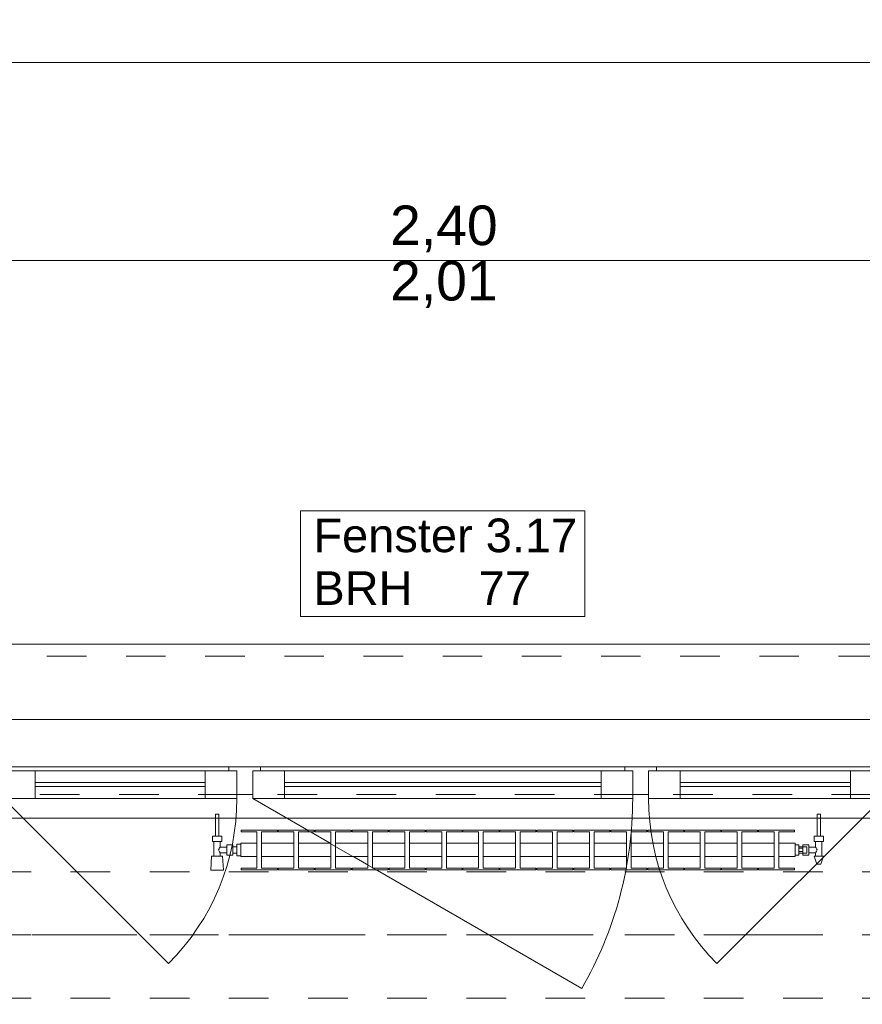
# Model space of a CAD drawing. Header units: metres. Extents: x -4 to 99, y -11 to 17.
# Tile 103 of 256: x 1.25 to 3.38, y 12.97 to 15.46. Entities that reach past the tile are written whole.
import ezdxf

# ---------------------------------------------------------------- set-up
doc = ezdxf.new("R2010")
doc.units = ezdxf.units.M
doc.header["$MEASUREMENT"] = 0
for name, pattern in [('Achse', [0.2, 0.1, -0.05, 0, -0.05]), ('Strichlinie doppelt', [0.546806, 0.264583, -0.105833, 0.070556, -0.105833]), ('Strichlinie eng', [0.115, 0.075, -0.04]), ('Untersicht', [0.1, 0.075, -0.025]), ('Wipeout_Contour', [1, 0, -1])]:
    doc.linetypes.add(name, pattern=pattern)
for name, color, linetype in [('152 - Bemaßung_ Beschriftung.Ausbau', 7, 'Continuous'), ('451 - Universal.Achsen Raster', 7, 'Continuous'), ('603 - Struktur.Bodenplatte_ Decke Roh', 7, 'Continuous'), ('604 - Struktur.Wand Aussen', 7, 'Continuous'), ('608 - Struktur.Träger', 7, 'Continuous'), ('650 - Abdeckung.Fußboden Aufbau', 7, 'Continuous'), ('801 - HKLSE.Heizung_ Klima_ Lüftung', 7, 'Continuous'), ('Neubau_653 - Abdeckung.TB Verkofferung', 7, 'Continuous')]:
    doc.layers.add(name, color=color, linetype=linetype)
doc.styles.add('ERSTELLTER_STIL_2', font='txt')
doc.dimstyles.new('ERSTELLTER_STIL__2', dxfattribs={"dimtxt": 0.1, "dimasz": 0.0532, "dimexe": 0.18, "dimexo": 0.0625, "dimgap": 0, "dimtad": 1, "dimtih": 1, "dimtoh": 1, "dimzin": 0, "dimdsep": 46, "dimtxsty": 'ERSTELLTER_STIL_2', "dimblk": 'ARROWHEAD_2', "dimblk1": 'ARROWHEAD_2', "dimblk2": 'ARROWHEAD_2', "dimcen": 0.09, "dimse1": 1, "dimse2": 1, "dimclrd": 7, "dimclre": 7, "dimclrt": 7, "dimazin": 0, "dimtfac": 1, "dimtdec": 4, "dimtmove": 0, "dimatfit": 3, "dimfxl": 1, "dimtolj": 1, "dimtzin": 0, "dimarcsym": 0})

# ---------------------------------------------------------------- blocks, each defined once
blk = doc.blocks.new('*D228')
at = {"layer": '152 - Bemaßung_ Beschriftung.Ausbau', "color": 7, "linetype": 'Continuous', "lineweight": 5}
for p, q in [((1.12, 14.8025), (1.12, 14.9075)), ((3.52, 14.8025), (3.52, 14.9075)), ((1.1402, 14.89), (1.0998, 14.82)), ((3.5402, 14.89), (3.4998, 14.82)), ((-0.015, 14.855), (1.12, 14.855)), ((1.12, 14.855), (3.52, 14.855)), ((3.52, 14.855), (4.72, 14.855))]:
    blk.add_line(p, q, dxfattribs=at)
at = {"layer": '152 - Bemaßung_ Beschriftung.Ausbau', "color": 7, "lineweight": 5, "char_height": 0.1, "attachment_point": 7, "style": 'ERSTELLTER_STIL_2'}
for s, insert in [('\\A1;{\\pql;\\fArial|b0|i0|c0|p38;2,40}', (2.187, 14.875)), ('\\A1;{\\pql;\\fArial|b0|i0|c0|p38;2,01}', (2.187, 14.735))]:
    blk.add_mtext(s, dxfattribs=dict(at, insert=insert))
blk = doc.blocks.new('ARROWHEAD_2')
at = {"color": 0, "linetype": 'Continuous', "lineweight": 0}
for p, q in [((-0.378, -0.655), (0.378, 0.655)), ((0, 0), (-1, 0))]:
    blk.add_line(p, q, dxfattribs=at)
blk = doc.blocks.new('*D265')
at = {"layer": '152 - Bemaßung_ Beschriftung.Ausbau', "color": 7, "linetype": 'Continuous', "lineweight": 5}
for p, q in [((0.225, 15.3025), (0.225, 15.4075)), ((0.2452, 15.39), (0.2048, 15.32)), ((7.6802, 15.39), (7.6398, 15.32)), ((-0.015, 15.355), (0.225, 15.355)), ((0.225, 15.355), (7.66, 15.355))]:
    blk.add_line(p, q, dxfattribs=at)
at = {"layer": '152 - Bemaßung_ Beschriftung.Ausbau', "color": 7, "lineweight": 5, "char_height": 0.1, "attachment_point": 7, "style": 'ERSTELLTER_STIL_2'}
for s, insert in [('\\A1;{\\pql;\\fArial|b0|i0|c0|p38;7,43\\fArial|b0|i0|c0|p38;\\A1{\\H.66x;\\S5^  ;}}', (3.7086, 15.3556)), ('\\A1;{\\pql;\\fArial|b0|i0|c0|p38;14}', (7.488, 15.375))]:
    blk.add_mtext(s, dxfattribs=dict(at, insert=insert))
blk = doc.blocks.new('*D266')
at = {"layer": '152 - Bemaßung_ Beschriftung.Ausbau', "color": 7, "linetype": 'Continuous', "lineweight": 5}
for p, q in [((7.66, 15.3025), (7.66, 15.4075)), ((7.6802, 15.39), (7.6398, 15.32)), ((7.8202, 15.39), (7.7798, 15.32)), ((0.225, 15.355), (7.66, 15.355)), ((7.66, 15.355), (7.8, 15.355))]:
    blk.add_line(p, q, dxfattribs=at)
blk = doc.blocks.new('*D300')
at = {"layer": '152 - Bemaßung_ Beschriftung.Ausbau', "color": 7, "linetype": 'Continuous', "lineweight": 5}
for p, q in [((0.68, 15.8025), (0.68, 15.9075)), ((3.98, 15.8025), (3.98, 15.9075)), ((0.7002, 15.89), (0.6598, 15.82)), ((4.0002, 15.89), (3.9598, 15.82)), ((0.38, 15.855), (0.68, 15.855)), ((0.68, 15.855), (3.98, 15.855)), ((3.98, 15.855), (4.28, 15.855))]:
    blk.add_line(p, q, dxfattribs=at)
at = {"layer": '152 - Bemaßung_ Beschriftung.Ausbau', "color": 7, "lineweight": 5, "insert": (2.197, 15.875), "char_height": 0.1, "attachment_point": 7, "style": 'ERSTELLTER_STIL_2'}
blk.add_mtext('\\A1;{\\pql;\\fArial|b0|i0|c0|p38;3,30}', dxfattribs=at)

msp = doc.modelspace()

# ---------------------------------------------------------------- linework, layer by layer
at = {"layer": '451 - Universal.Achsen Raster', "color": 160, "linetype": 'Strichlinie doppelt', "lineweight": 9, "true_color": 0x3232ff}
msp.add_line((64.935, 13.15), (-3.175, 13.15), dxfattribs=at)
at = {"layer": '603 - Struktur.Bodenplatte_ Decke Roh', "color": 7, "linetype": 'Continuous', "lineweight": 18, "flags": 128}
msp.add_lwpolyline([(47.48, 13.695), (14.78, 13.695), (14.78, 13), (14.84, 13), (14.84, 8.585), (13.03, 8.585), (13.03, 8.725), (11.41, 8.725), (11.41, 13), (11.48, 13), (11.48, 13.695), (-0.015, 13.695), (-0.015, 0.005)], dxfattribs=at)
at = {"layer": '604 - Struktur.Wand Aussen', "color": 7, "linetype": 'Continuous', "lineweight": 9}
for p, q in [((3.42, 13.885), (1.22, 13.885)), ((1.21, 13.495), (1.6272, 13.0778))]:
    msp.add_line(p, q, dxfattribs=at)
at = {"layer": '604 - Struktur.Wand Aussen', "color": 7, "linetype": 'Strichlinie eng', "lineweight": 9}
msp.add_line((3.42, 13.855), (1.22, 13.855), dxfattribs=at)
at = {"layer": '604 - Struktur.Wand Aussen', "color": 7, "linetype": 'Continuous', "lineweight": 13}
for p, q in [((1.21, 13.565), (1.29, 13.565)), ((1.23, 13.575), (1.78, 13.575)), ((1.29, 13.565), (1.72, 13.565)), ((1.29, 13.565), (1.29, 13.495)), ((1.72, 13.495), (1.72, 13.565)), ((1.72, 13.565), (1.8, 13.565)), ((1.78, 13.565), (1.78, 13.575)), ((1.78, 13.575), (1.82, 13.575)), ((1.8, 13.565), (1.78, 13.565)), ((1.8, 13.505), (1.8, 13.565)), ((1.8, 13.565), (1.8, 13.495)), ((1.82, 13.575), (1.86, 13.575)), ((1.86, 13.565), (1.84, 13.565)), ((1.84, 13.565), (1.84, 13.505)), ((1.84, 13.495), (1.84, 13.565)), ((1.84, 13.565), (1.92, 13.565)), ((1.86, 13.575), (2.78, 13.575)), ((1.86, 13.575), (1.86, 13.565)), ((1.92, 13.565), (2.72, 13.565)), ((1.92, 13.565), (1.92, 13.495)), ((2.72, 13.495), (2.72, 13.565)), ((2.72, 13.565), (2.8, 13.565)), ((2.78, 13.565), (2.78, 13.575)), ((2.78, 13.575), (2.82, 13.575)), ((2.8, 13.565), (2.78, 13.565)), ((2.8, 13.505), (2.8, 13.565)), ((2.8, 13.565), (2.8, 13.495)), ((2.82, 13.575), (2.86, 13.575)), ((2.86, 13.565), (2.84, 13.565)), ((2.84, 13.565), (2.84, 13.505)), ((2.84, 13.495), (2.84, 13.565)), ((2.84, 13.565), (2.92, 13.565)), ((2.86, 13.575), (3.41, 13.575)), ((2.86, 13.575), (2.86, 13.565)), ((2.92, 13.565), (3.35, 13.565)), ((2.92, 13.565), (2.92, 13.495)), ((3.35, 13.495), (3.35, 13.565)), ((3.35, 13.565), (3.43, 13.565)), ((1.29, 13.535), (1.72, 13.535)), ((1.72, 13.525), (1.29, 13.525)), ((1.92, 13.535), (2.72, 13.535)), ((2.72, 13.525), (1.92, 13.525)), ((2.92, 13.535), (3.35, 13.535)), ((3.35, 13.525), (2.92, 13.525)), ((1.29, 13.495), (1.21, 13.495)), ((1.72, 13.495), (1.29, 13.495)), ((1.8, 13.495), (1.72, 13.495)), ((1.82, 13.505), (1.8, 13.505)), ((1.84, 13.505), (1.82, 13.505)), ((1.92, 13.495), (1.84, 13.495)), ((2.72, 13.495), (1.92, 13.495)), ((2.8, 13.495), (2.72, 13.495)), ((2.82, 13.505), (2.8, 13.505)), ((2.84, 13.505), (2.82, 13.505)), ((2.92, 13.495), (2.84, 13.495)), ((3.35, 13.495), (2.92, 13.495)), ((3.43, 13.495), (3.35, 13.495))]:
    msp.add_line(p, q, dxfattribs=at)
at = {"layer": '604 - Struktur.Wand Aussen', "color": 7, "linetype": 'Continuous', "lineweight": 9, "flags": 128}
msp.add_lwpolyline([(1.9606, 13.955), (2.6794, 13.955), (2.6794, 14.0886), (2.6794, 14.2221), (1.9606, 14.2221), (1.9606, 14.0886)], close=True, dxfattribs=at)
at = {"layer": '608 - Struktur.Träger', "color": 7, "linetype": 'Achse', "lineweight": 9}
msp.add_line((0.38, 13.15), (11.48, 13.15), dxfattribs=at)
at = {"layer": '608 - Struktur.Träger', "color": 7, "linetype": 'Untersicht', "lineweight": 13}
msp.add_line((0.38, 12.99), (11.48, 12.99), dxfattribs=at)
at = {"layer": '650 - Abdeckung.Fußboden Aufbau', "color": 7, "linetype": 'Continuous', "lineweight": 13, "flags": 128}
msp.add_lwpolyline([(7.81, 7.51), (7.66, 7.51), (7.66, 8.09), (7.57, 8.09), (7.57, 8.51), (7.66, 8.51), (7.66, 12.99), (7.57, 12.99), (7.57, 13.445), (4.29, 13.445), (4.29, 12.99), (3.97, 12.99), (3.97, 13.445), (0.69, 13.445), (0.69, 12.99), (0.37, 12.99), (0.37, 13.445), (0.235, 13.445), (0.235, 8.51)], dxfattribs=at)
at = {"layer": 'Neubau_653 - Abdeckung.TB Verkofferung', "color": 1, "linetype": 'Untersicht', "lineweight": 9}
msp.add_line((0.7025, 13.505), (7.55, 13.505), dxfattribs=at)

# ---------------------------------------------------------------- texts
at = {"layer": '604 - Struktur.Wand Aussen', "color": 7, "lineweight": 9, "char_height": 0.085, "style": 'ERSTELLTER_STIL_2'}
for s, insert, attachment_point in [('\\A1;{\\pql;\\pt0;\\fArial|b0|i0|c0|p38;Fenster 3.17}', (1.9932, 14.1163), 7), ('\\A1;{\\pql;\\pt0;\\fArial|b0|i0|c0|p38;}', (2.5399, 14.0886), 1), ('\\A1;{\\pql;\\pt0;\\fArial|b0|i0|c0|p38;BRH}', (1.9932, 14.0691), 1), ('\\A1;{\\pql;\\pt0,0.05;\\fArial|b0|i0|c0|p38;77\\fArial|b0|i0|c0|p38;\\A1{\\H.66x;\\S^  ;}\\fArial|b0|i0|c0|p38;\\fArial|b0|i0|c0|p38;\\A1{\\H.66x;\\S^  ;}}', (2.4109, 14.0691), 1)]:
    msp.add_mtext(s, dxfattribs=dict(at, insert=insert, attachment_point=attachment_point))

# ---------------------------------------------------------------- dimensions: what is measured, and where the dimension line sits
at = {"layer": '152 - Bemaßung_ Beschriftung.Ausbau', "color": 7, "linetype": 'Continuous', "lineweight": 5}
dim = msp.add_linear_dim(base=(3.52, 14.855), p1=(1.12, 13.575), p2=(3.52, 13.575), dimstyle='ERSTELLTER_STIL__2', dxfattribs=at)
dim.commit()
dim.dimension.update_dxf_attribs({"geometry": '*D228', "text_midpoint": (2.3169, 14.925), "dimtype": 160})

# ---------------------------------------------------------------- next in the draw order: wipeouts: each hides what was drawn before it
at = {"color": 254, "linetype": 'Wipeout_Contour', "lineweight": 0, "ltscale": 3318.257044}
msp.add_wipeout([(1.81, 13.3817), (1.81, 13.3483), (1.8508, 13.3483), (1.8508, 13.3192), (1.8112, 13.3192), (1.8112, 13.315), (1.9022, 13.315), (1.9022, 13.3192), (1.8625, 13.3192), (1.8625, 13.3483), (1.9442, 13.3483), (1.9442, 13.3192), (1.9045, 13.3192), (1.9045, 13.315), (1.9955, 13.315), (1.9955, 13.3192), (1.9558, 13.3192), (1.9558, 13.3483), (2.0375, 13.3483), (2.0375, 13.3192), (1.9978, 13.3192), (1.9978, 13.315), (2.0888, 13.315), (2.0888, 13.3192), (2.0492, 13.3192), (2.0492, 13.3483), (2.1308, 13.3483), (2.1308, 13.3192), (2.0912, 13.3192), (2.0912, 13.315), (2.1822, 13.315), (2.1822, 13.3192), (2.1425, 13.3192), (2.1425, 13.3483), (2.2242, 13.3483), (2.2242, 13.3192), (2.1845, 13.3192), (2.1845, 13.315), (2.2755, 13.315), (2.2755, 13.3192), (2.2358, 13.3192), (2.2358, 13.3483), (2.3175, 13.3483), (2.3175, 13.3192), (2.2778, 13.3192), (2.2778, 13.315), (2.3688, 13.315), (2.3688, 13.3192), (2.3292, 13.3192), (2.3292, 13.3483), (2.4108, 13.3483), (2.4108, 13.3192), (2.3712, 13.3192), (2.3712, 13.315), (2.4622, 13.315), (2.4622, 13.3192), (2.4225, 13.3192), (2.4225, 13.3483), (2.5042, 13.3483), (2.5042, 13.3192), (2.4645, 13.3192), (2.4645, 13.315), (2.5555, 13.315), (2.5555, 13.3192), (2.5158, 13.3192), (2.5158, 13.3483), (2.5975, 13.3483), (2.5975, 13.3192), (2.5578, 13.3192), (2.5578, 13.315), (2.6488, 13.315), (2.6488, 13.3192), (2.6092, 13.3192), (2.6092, 13.3483), (2.6908, 13.3483), (2.6908, 13.3192), (2.6512, 13.3192), (2.6512, 13.315), (2.7422, 13.315), (2.7422, 13.3192), (2.7025, 13.3192), (2.7025, 13.3483), (2.7842, 13.3483), (2.7842, 13.3192), (2.7445, 13.3192), (2.7445, 13.315), (2.8355, 13.315), (2.8355, 13.3192), (2.7958, 13.3192), (2.7958, 13.3483), (2.8775, 13.3483), (2.8775, 13.3192), (2.8378, 13.3192), (2.8378, 13.315), (2.9288, 13.315), (2.9288, 13.3192), (2.8892, 13.3192), (2.8892, 13.3483), (2.9708, 13.3483), (2.9708, 13.3192), (2.9312, 13.3192), (2.9312, 13.315), (3.0222, 13.315), (3.0222, 13.3192), (2.9825, 13.3192), (2.9825, 13.3483), (3.0642, 13.3483), (3.0642, 13.3192), (3.0245, 13.3192), (3.0245, 13.315), (3.1155, 13.315), (3.1155, 13.3192), (3.0758, 13.3192), (3.0758, 13.3483), (3.1575, 13.3483), (3.1575, 13.3192), (3.1178, 13.3192), (3.1178, 13.315), (3.2088, 13.315), (3.2088, 13.3192), (3.1692, 13.3192), (3.1692, 13.3483), (3.21, 13.3483), (3.21, 13.3817), (3.1692, 13.3817), (3.1692, 13.4108), (3.2088, 13.4108), (3.2088, 13.415), (3.1178, 13.415), (3.1178, 13.4108), (3.1575, 13.4108), (3.1575, 13.3817), (3.0758, 13.3817), (3.0758, 13.4108), (3.1155, 13.4108), (3.1155, 13.415), (3.0245, 13.415), (3.0245, 13.4108), (3.0642, 13.4108), (3.0642, 13.3817), (2.9825, 13.3817), (2.9825, 13.4108), (3.0222, 13.4108), (3.0222, 13.415), (2.9312, 13.415), (2.9312, 13.4108), (2.9708, 13.4108), (2.9708, 13.3817), (2.8892, 13.3817), (2.8892, 13.4108), (2.9288, 13.4108), (2.9288, 13.415), (2.8378, 13.415), (2.8378, 13.4108), (2.8775, 13.4108), (2.8775, 13.3817), (2.7958, 13.3817), (2.7958, 13.4108), (2.8355, 13.4108), (2.8355, 13.415), (2.7445, 13.415), (2.7445, 13.4108), (2.7842, 13.4108), (2.7842, 13.3817), (2.7025, 13.3817), (2.7025, 13.4108), (2.7422, 13.4108), (2.7422, 13.415), (2.6512, 13.415), (2.6512, 13.4108), (2.6908, 13.4108), (2.6908, 13.3817), (2.6092, 13.3817), (2.6092, 13.4108), (2.6488, 13.4108), (2.6488, 13.415), (2.5578, 13.415), (2.5578, 13.4108), (2.5975, 13.4108), (2.5975, 13.3817), (2.5158, 13.3817), (2.5158, 13.4108), (2.5555, 13.4108), (2.5555, 13.415), (2.4645, 13.415), (2.4645, 13.4108), (2.5042, 13.4108), (2.5042, 13.3817), (2.4225, 13.3817), (2.4225, 13.4108), (2.4622, 13.4108), (2.4622, 13.415), (2.3712, 13.415), (2.3712, 13.4108), (2.4108, 13.4108), (2.4108, 13.3817), (2.3292, 13.3817), (2.3292, 13.4108), (2.3688, 13.4108), (2.3688, 13.415), (2.2778, 13.415), (2.2778, 13.4108), (2.3175, 13.4108), (2.3175, 13.3817), (2.2358, 13.3817), (2.2358, 13.4108), (2.2755, 13.4108), (2.2755, 13.415), (2.1845, 13.415), (2.1845, 13.4108), (2.2242, 13.4108), (2.2242, 13.3817), (2.1425, 13.3817), (2.1425, 13.4108), (2.1822, 13.4108), (2.1822, 13.415), (2.0912, 13.415), (2.0912, 13.4108), (2.1308, 13.4108), (2.1308, 13.3817), (2.0492, 13.3817), (2.0492, 13.4108), (2.0888, 13.4108), (2.0888, 13.415), (1.9978, 13.415), (1.9978, 13.4108), (2.0375, 13.4108), (2.0375, 13.3817), (1.9558, 13.3817), (1.9558, 13.4108), (1.9955, 13.4108), (1.9955, 13.415), (1.9045, 13.415), (1.9045, 13.4108), (1.9442, 13.4108), (1.9442, 13.3817), (1.8625, 13.3817), (1.8625, 13.4108), (1.9022, 13.4108), (1.9022, 13.415), (1.8112, 13.415), (1.8112, 13.4108), (1.8508, 13.4108), (1.8508, 13.3817)], dxfattribs=at).dxf.layer = '801 - HKLSE.Heizung_ Klima_ Lüftung'

# ---------------------------------------------------------------- next in the draw order: linework, layer by layer
at = {"layer": '604 - Struktur.Wand Aussen', "color": 7, "linetype": 'Continuous', "lineweight": 9}
msp.add_line((1.84, 13.495), (2.6714, 13.015), dxfattribs=at)
for centre, radius, start, end in [((1.84, 13.495), 0.96, 330, 0), ((3.43, 13.495), 0.59, 180, 225)]:
    msp.add_arc(centre, radius, start, end, dxfattribs=at)
at = {"layer": '801 - HKLSE.Heizung_ Klima_ Lüftung', "color": 7, "linetype": 'Continuous', "lineweight": 5}
for p, q in [((1.9022, 13.4108), (1.9022, 13.415)), ((1.9045, 13.415), (1.9045, 13.4108)), ((1.9955, 13.415), (1.9045, 13.415)), ((1.9045, 13.415), (1.9045, 13.4108)), ((1.9955, 13.4108), (1.9955, 13.415)), ((1.9955, 13.4108), (1.9955, 13.415)), ((2.0888, 13.415), (1.9978, 13.415)), ((1.9978, 13.415), (1.9978, 13.4108)), ((2.0888, 13.4108), (2.0888, 13.415)), ((2.0888, 13.4108), (2.0888, 13.415)), ((2.1822, 13.415), (2.0912, 13.415)), ((2.0912, 13.415), (2.0912, 13.4108)), ((2.1822, 13.4108), (2.1822, 13.415)), ((2.1845, 13.415), (2.1845, 13.4108)), ((2.2755, 13.415), (2.1845, 13.415)), ((2.1845, 13.415), (2.1845, 13.4108)), ((2.2755, 13.4108), (2.2755, 13.415)), ((2.2755, 13.4108), (2.2755, 13.415)), ((2.3688, 13.415), (2.2778, 13.415)), ((2.2778, 13.415), (2.2778, 13.4108)), ((2.3688, 13.4108), (2.3688, 13.415)), ((2.3712, 13.415), (2.3712, 13.4108)), ((2.4622, 13.415), (2.3712, 13.415)), ((2.3712, 13.415), (2.3712, 13.4108)), ((2.4622, 13.4108), (2.4622, 13.415)), ((2.5555, 13.415), (2.4645, 13.415)), ((2.4645, 13.415), (2.4645, 13.4108)), ((2.5555, 13.4108), (2.5555, 13.415)), ((2.5555, 13.4108), (2.5555, 13.415)), ((2.6488, 13.415), (2.5578, 13.415)), ((2.5578, 13.415), (2.5578, 13.4108)), ((2.6488, 13.4108), (2.6488, 13.415)), ((2.6488, 13.4108), (2.6488, 13.415)), ((2.6512, 13.415), (2.6512, 13.4108)), ((2.7422, 13.415), (2.6512, 13.415)), ((2.6512, 13.415), (2.6512, 13.4108)), ((2.7422, 13.4108), (2.7422, 13.415)), ((2.8355, 13.415), (2.7445, 13.415)), ((2.7445, 13.415), (2.7445, 13.4108)), ((2.8355, 13.4108), (2.8355, 13.415)), ((2.9288, 13.415), (2.8378, 13.415)), ((2.8378, 13.415), (2.8378, 13.4108)), ((2.9288, 13.4108), (2.9288, 13.415)), ((2.9288, 13.4108), (2.9288, 13.415)), ((2.9312, 13.415), (2.9312, 13.4108)), ((3.0222, 13.415), (2.9312, 13.415)), ((2.9312, 13.415), (2.9312, 13.4108)), ((3.0222, 13.4108), (3.0222, 13.415)), ((3.0245, 13.415), (3.0245, 13.4108)), ((3.1155, 13.415), (3.0245, 13.415)), ((3.0245, 13.415), (3.0245, 13.4108)), ((3.1155, 13.4108), (3.1155, 13.415)), ((3.1155, 13.4108), (3.1155, 13.415)), ((3.1178, 13.415), (3.1178, 13.4108)), ((3.1178, 13.415), (3.1178, 13.4108)), ((1.8508, 13.4108), (1.8508, 13.3192)), ((1.8625, 13.3192), (1.8625, 13.4108)), ((1.8625, 13.4108), (1.9022, 13.4108)), ((1.9045, 13.4108), (1.9442, 13.4108)), ((1.9442, 13.4108), (1.9442, 13.3192)), ((1.9558, 13.3192), (1.9558, 13.4108)), ((1.9558, 13.4108), (1.9955, 13.4108)), ((1.9978, 13.4108), (2.0375, 13.4108)), ((2.0375, 13.4108), (2.0375, 13.3192)), ((2.0492, 13.3192), (2.0492, 13.4108)), ((2.0492, 13.4108), (2.0888, 13.4108)), ((2.0912, 13.4108), (2.1308, 13.4108)), ((2.1308, 13.4108), (2.1308, 13.3192)), ((2.1425, 13.3192), (2.1425, 13.4108)), ((2.1425, 13.4108), (2.1822, 13.4108)), ((2.1845, 13.4108), (2.2242, 13.4108)), ((2.2242, 13.4108), (2.2242, 13.3192)), ((2.2358, 13.3192), (2.2358, 13.4108)), ((2.2358, 13.4108), (2.2755, 13.4108)), ((2.2778, 13.4108), (2.3175, 13.4108)), ((2.3175, 13.4108), (2.3175, 13.3192)), ((2.3292, 13.3192), (2.3292, 13.4108)), ((2.3292, 13.4108), (2.3688, 13.4108)), ((2.3712, 13.4108), (2.4108, 13.4108)), ((2.4108, 13.4108), (2.4108, 13.3192)), ((2.4225, 13.3192), (2.4225, 13.4108)), ((2.4225, 13.4108), (2.4622, 13.4108)), ((2.4645, 13.4108), (2.5042, 13.4108)), ((2.5042, 13.4108), (2.5042, 13.3192)), ((2.5158, 13.3192), (2.5158, 13.4108)), ((2.5158, 13.4108), (2.5555, 13.4108)), ((2.5578, 13.4108), (2.5975, 13.4108)), ((2.5975, 13.4108), (2.5975, 13.3192)), ((2.6092, 13.3192), (2.6092, 13.4108)), ((2.6092, 13.4108), (2.6488, 13.4108)), ((2.6512, 13.4108), (2.6908, 13.4108)), ((2.6908, 13.4108), (2.6908, 13.3192)), ((2.7025, 13.3192), (2.7025, 13.4108)), ((2.7025, 13.4108), (2.7422, 13.4108)), ((2.7445, 13.4108), (2.7842, 13.4108)), ((2.7842, 13.4108), (2.7842, 13.3192)), ((2.7958, 13.3192), (2.7958, 13.4108)), ((2.7958, 13.4108), (2.8355, 13.4108)), ((2.8378, 13.4108), (2.8775, 13.4108)), ((2.8775, 13.4108), (2.8775, 13.3192)), ((2.8892, 13.3192), (2.8892, 13.4108)), ((2.8892, 13.4108), (2.9288, 13.4108)), ((2.9312, 13.4108), (2.9708, 13.4108)), ((2.9708, 13.4108), (2.9708, 13.3192)), ((2.9825, 13.3192), (2.9825, 13.4108)), ((2.9825, 13.4108), (3.0222, 13.4108)), ((3.0245, 13.4108), (3.0642, 13.4108)), ((3.0642, 13.4108), (3.0642, 13.3192)), ((3.0758, 13.3192), (3.0758, 13.4108)), ((3.0758, 13.4108), (3.1155, 13.4108)), ((3.1178, 13.4108), (3.1575, 13.4108)), ((3.1575, 13.4108), (3.1575, 13.3192)), ((3.1692, 13.3192), (3.1692, 13.4108)), ((1.8625, 13.3817), (1.9442, 13.3817)), ((1.9558, 13.3817), (2.0375, 13.3817)), ((2.0492, 13.3817), (2.1308, 13.3817)), ((2.1425, 13.3817), (2.2242, 13.3817)), ((2.2358, 13.3817), (2.3175, 13.3817)), ((2.3292, 13.3817), (2.4108, 13.3817)), ((2.4225, 13.3817), (2.5042, 13.3817)), ((2.5158, 13.3817), (2.5975, 13.3817)), ((2.6092, 13.3817), (2.6908, 13.3817)), ((2.7025, 13.3817), (2.7842, 13.3817)), ((2.7958, 13.3817), (2.8775, 13.3817)), ((2.8892, 13.3817), (2.9708, 13.3817)), ((2.9825, 13.3817), (3.0642, 13.3817)), ((3.0758, 13.3817), (3.1575, 13.3817)), ((1.8625, 13.3483), (1.9442, 13.3483)), ((1.9558, 13.3483), (2.0375, 13.3483)), ((2.0492, 13.3483), (2.1308, 13.3483)), ((2.1425, 13.3483), (2.2242, 13.3483)), ((2.2358, 13.3483), (2.3175, 13.3483)), ((2.3292, 13.3483), (2.4108, 13.3483)), ((2.4225, 13.3483), (2.5042, 13.3483)), ((2.5158, 13.3483), (2.5975, 13.3483)), ((2.6092, 13.3483), (2.6908, 13.3483)), ((2.7025, 13.3483), (2.7842, 13.3483)), ((2.7958, 13.3483), (2.8775, 13.3483)), ((2.8892, 13.3483), (2.9708, 13.3483)), ((2.9825, 13.3483), (3.0642, 13.3483)), ((3.0758, 13.3483), (3.1575, 13.3483)), ((1.9022, 13.3192), (1.8625, 13.3192)), ((1.9022, 13.315), (1.9022, 13.3192)), ((1.9045, 13.3192), (1.9045, 13.315)), ((1.9442, 13.3192), (1.9045, 13.3192)), ((1.9045, 13.3192), (1.9045, 13.315)), ((1.9045, 13.315), (1.9955, 13.315)), ((1.9045, 13.315), (1.9955, 13.315)), ((1.9955, 13.3192), (1.9558, 13.3192)), ((1.9955, 13.315), (1.9955, 13.3192)), ((1.9955, 13.315), (1.9955, 13.3192)), ((2.0375, 13.3192), (1.9978, 13.3192)), ((1.9978, 13.3192), (1.9978, 13.315)), ((1.9978, 13.315), (2.0888, 13.315)), ((1.9978, 13.315), (2.0888, 13.315)), ((2.0888, 13.3192), (2.0492, 13.3192)), ((2.0888, 13.315), (2.0888, 13.3192)), ((2.0888, 13.315), (2.0888, 13.3192)), ((2.1308, 13.3192), (2.0912, 13.3192)), ((2.0912, 13.3192), (2.0912, 13.315)), ((2.0912, 13.315), (2.1822, 13.315)), ((2.0912, 13.315), (2.1822, 13.315)), ((2.1822, 13.3192), (2.1425, 13.3192)), ((2.1822, 13.315), (2.1822, 13.3192)), ((2.1845, 13.3192), (2.1845, 13.315)), ((2.2242, 13.3192), (2.1845, 13.3192)), ((2.1845, 13.3192), (2.1845, 13.315)), ((2.1845, 13.315), (2.2755, 13.315)), ((2.1845, 13.315), (2.2755, 13.315)), ((2.2755, 13.3192), (2.2358, 13.3192)), ((2.2755, 13.315), (2.2755, 13.3192)), ((2.2755, 13.315), (2.2755, 13.3192)), ((2.3175, 13.3192), (2.2778, 13.3192)), ((2.2778, 13.3192), (2.2778, 13.315)), ((2.2778, 13.315), (2.3688, 13.315)), ((2.2778, 13.315), (2.3688, 13.315)), ((2.3688, 13.3192), (2.3292, 13.3192)), ((2.3688, 13.315), (2.3688, 13.3192)), ((2.3712, 13.3192), (2.3712, 13.315)), ((2.4108, 13.3192), (2.3712, 13.3192)), ((2.3712, 13.3192), (2.3712, 13.315)), ((2.3712, 13.315), (2.4622, 13.315)), ((2.3712, 13.315), (2.4622, 13.315)), ((2.4622, 13.3192), (2.4225, 13.3192)), ((2.4622, 13.315), (2.4622, 13.3192)), ((2.5042, 13.3192), (2.4645, 13.3192)), ((2.4645, 13.3192), (2.4645, 13.315)), ((2.4645, 13.315), (2.5555, 13.315)), ((2.4645, 13.315), (2.5555, 13.315)), ((2.5555, 13.3192), (2.5158, 13.3192)), ((2.5555, 13.315), (2.5555, 13.3192)), ((2.5555, 13.315), (2.5555, 13.3192)), ((2.5975, 13.3192), (2.5578, 13.3192)), ((2.5578, 13.3192), (2.5578, 13.315)), ((2.5578, 13.315), (2.6488, 13.315)), ((2.5578, 13.315), (2.6488, 13.315)), ((2.6488, 13.3192), (2.6092, 13.3192)), ((2.6488, 13.315), (2.6488, 13.3192)), ((2.6488, 13.315), (2.6488, 13.3192)), ((2.6512, 13.3192), (2.6512, 13.315)), ((2.6908, 13.3192), (2.6512, 13.3192)), ((2.6512, 13.3192), (2.6512, 13.315)), ((2.6512, 13.315), (2.7422, 13.315)), ((2.6512, 13.315), (2.7422, 13.315)), ((2.7422, 13.3192), (2.7025, 13.3192)), ((2.7422, 13.315), (2.7422, 13.3192)), ((2.7842, 13.3192), (2.7445, 13.3192)), ((2.7445, 13.3192), (2.7445, 13.315)), ((2.7445, 13.315), (2.8355, 13.315)), ((2.7445, 13.315), (2.8355, 13.315)), ((2.8355, 13.3192), (2.7958, 13.3192)), ((2.8355, 13.315), (2.8355, 13.3192)), ((2.8775, 13.3192), (2.8378, 13.3192)), ((2.8378, 13.3192), (2.8378, 13.315)), ((2.8378, 13.315), (2.9288, 13.315)), ((2.8378, 13.315), (2.9288, 13.315)), ((2.9288, 13.3192), (2.8892, 13.3192)), ((2.9288, 13.315), (2.9288, 13.3192)), ((2.9288, 13.315), (2.9288, 13.3192)), ((2.9312, 13.3192), (2.9312, 13.315)), ((2.9708, 13.3192), (2.9312, 13.3192)), ((2.9312, 13.3192), (2.9312, 13.315)), ((2.9312, 13.315), (3.0222, 13.315)), ((2.9312, 13.315), (3.0222, 13.315)), ((3.0222, 13.3192), (2.9825, 13.3192)), ((3.0222, 13.315), (3.0222, 13.3192)), ((3.0245, 13.3192), (3.0245, 13.315)), ((3.0642, 13.3192), (3.0245, 13.3192)), ((3.0245, 13.3192), (3.0245, 13.315)), ((3.0245, 13.315), (3.1155, 13.315)), ((3.0245, 13.315), (3.1155, 13.315)), ((3.1155, 13.3192), (3.0758, 13.3192)), ((3.1155, 13.315), (3.1155, 13.3192)), ((3.1155, 13.315), (3.1155, 13.3192)), ((3.1178, 13.3192), (3.1178, 13.315)), ((3.1575, 13.3192), (3.1178, 13.3192)), ((3.1178, 13.3192), (3.1178, 13.315)), ((3.1178, 13.315), (3.2088, 13.315)), ((3.1178, 13.315), (3.2088, 13.315))]:
    msp.add_line(p, q, dxfattribs=at)

# ---------------------------------------------------------------- next in the draw order: wipeouts: each hides what was drawn before it
at = {"color": 254, "linetype": 'Wipeout_Contour', "lineweight": 0, "ltscale": 429.209947}
msp.add_wipeout([(1.81, 13.3503), (1.81, 13.3797), (1.8, 13.3797), (1.8, 13.373), (1.79, 13.373), (1.79, 13.378), (1.775, 13.378), (1.775, 13.372), (1.758, 13.372), (1.758, 13.386), (1.762, 13.386), (1.762, 13.4), (1.754, 13.4), (1.754, 13.455), (1.746, 13.455), (1.746, 13.4), (1.738, 13.4), (1.738, 13.386), (1.742, 13.386), (1.742, 13.349), (1.736, 13.349), (1.734, 13.314), (1.766, 13.314), (1.764, 13.349), (1.758, 13.349), (1.758, 13.358), (1.775, 13.358), (1.775, 13.352), (1.79, 13.352), (1.79, 13.357), (1.8, 13.357), (1.8, 13.3503)], dxfattribs=at).dxf.layer = '801 - HKLSE.Heizung_ Klima_ Lüftung'
at = {"color": 254, "linetype": 'Wipeout_Contour', "lineweight": 0, "ltscale": 435.362573}
msp.add_wipeout([(3.21, 13.352), (3.22, 13.352), (3.22, 13.357), (3.23, 13.357), (3.23, 13.352), (3.245, 13.352), (3.245, 13.358), (3.262, 13.358), (3.262, 13.349), (3.258, 13.349), (3.265, 13.329), (3.275, 13.329), (3.282, 13.349), (3.278, 13.349), (3.278, 13.386), (3.282, 13.386), (3.282, 13.4), (3.274, 13.4), (3.274, 13.455), (3.266, 13.455), (3.266, 13.4), (3.258, 13.4), (3.258, 13.386), (3.262, 13.386), (3.262, 13.372), (3.245, 13.372), (3.245, 13.378), (3.23, 13.378), (3.23, 13.373), (3.22, 13.373), (3.22, 13.378), (3.21, 13.378)], dxfattribs=at).dxf.layer = '801 - HKLSE.Heizung_ Klima_ Lüftung'

# ---------------------------------------------------------------- next in the draw order: linework, layer by layer
at = {"layer": '604 - Struktur.Wand Aussen', "color": 7, "linetype": 'Continuous', "lineweight": 9}
for p, q in [((3.43, 13.495), (3.0128, 13.0778)), ((3.51, 13.445), (1.13, 13.445))]:
    msp.add_line(p, q, dxfattribs=at)
at = {"layer": '604 - Struktur.Wand Aussen', "color": 7, "linetype": 'Strichlinie eng', "lineweight": 9}
msp.add_line((3.51, 13.445), (1.13, 13.445), dxfattribs=at)
at = {"layer": '604 - Struktur.Wand Aussen', "color": 7, "linetype": 'Continuous', "lineweight": 9}
msp.add_arc((1.21, 13.495), 0.59, 315, 0, dxfattribs=at)
at = {"layer": '608 - Struktur.Träger', "color": 7, "linetype": 'Untersicht', "lineweight": 13}
msp.add_line((0.38, 13.31), (11.48, 13.31), dxfattribs=at)
at = {"layer": '801 - HKLSE.Heizung_ Klima_ Lüftung', "color": 7, "linetype": 'Continuous', "lineweight": 5}
for p, q in [((1.7472, 13.455), (1.746, 13.455)), ((1.746, 13.455), (1.746, 13.4)), ((1.75, 13.455), (1.7472, 13.455)), ((1.7528, 13.455), (1.75, 13.455)), ((1.754, 13.455), (1.7528, 13.455)), ((1.754, 13.455), (1.754, 13.4)), ((3.266, 13.455), (3.2672, 13.455)), ((3.266, 13.455), (3.266, 13.4)), ((3.2672, 13.455), (3.27, 13.455)), ((3.27, 13.455), (3.2728, 13.455)), ((3.2728, 13.455), (3.274, 13.455)), ((3.274, 13.455), (3.274, 13.4)), ((1.8112, 13.415), (1.8112, 13.4108)), ((1.9022, 13.415), (1.8112, 13.415)), ((1.8112, 13.415), (1.8112, 13.4108)), ((3.2088, 13.415), (3.1178, 13.415)), ((3.2088, 13.4108), (3.2088, 13.415)), ((1.744, 13.4), (1.738, 13.4)), ((1.738, 13.4), (1.738, 13.386)), ((1.756, 13.4), (1.744, 13.4)), ((1.7472, 13.4), (1.746, 13.4)), ((1.75, 13.4), (1.7472, 13.4)), ((1.7528, 13.4), (1.75, 13.4)), ((1.754, 13.4), (1.7528, 13.4)), ((1.762, 13.4), (1.756, 13.4)), ((1.762, 13.4), (1.762, 13.386)), ((1.8112, 13.4108), (1.8508, 13.4108)), ((3.1692, 13.4108), (3.2088, 13.4108)), ((3.258, 13.4), (3.264, 13.4)), ((3.258, 13.4), (3.258, 13.386)), ((3.264, 13.4), (3.276, 13.4)), ((3.266, 13.4), (3.2672, 13.4)), ((3.2672, 13.4), (3.27, 13.4)), ((3.27, 13.4), (3.2728, 13.4)), ((3.2728, 13.4), (3.274, 13.4)), ((3.276, 13.4), (3.282, 13.4)), ((3.282, 13.4), (3.282, 13.386)), ((1.744, 13.386), (1.738, 13.386)), ((1.742, 13.386), (1.742, 13.349)), ((1.756, 13.386), (1.744, 13.386)), ((1.7553, 13.3679), (1.7539, 13.365)), ((1.7539, 13.365), (1.7553, 13.3621)), ((1.7563, 13.3699), (1.7558, 13.3689)), ((1.762, 13.386), (1.756, 13.386)), ((1.758, 13.372), (1.7563, 13.3699)), ((1.758, 13.386), (1.758, 13.372)), ((1.758, 13.372), (1.775, 13.372)), ((1.775, 13.378), (1.775, 13.3715)), ((1.775, 13.378), (1.79, 13.378)), ((1.775, 13.3715), (1.775, 13.3585)), ((1.79, 13.378), (1.79, 13.3715)), ((1.79, 13.373), (1.8, 13.373)), ((1.79, 13.3715), (1.79, 13.3585)), ((1.8, 13.3797), (1.8, 13.365)), ((1.8, 13.3797), (1.81, 13.3797)), ((1.8, 13.3797), (1.8, 13.365)), ((1.8, 13.3797), (1.81, 13.3797)), ((1.8, 13.373), (1.8, 13.3707)), ((1.8, 13.3707), (1.8, 13.365)), ((1.8, 13.365), (1.8, 13.3503)), ((1.8, 13.365), (1.8, 13.3503)), ((1.8, 13.365), (1.8, 13.3593)), ((1.81, 13.3817), (1.81, 13.3768)), ((1.81, 13.3817), (1.8508, 13.3817)), ((1.81, 13.3768), (1.81, 13.365)), ((1.81, 13.365), (1.81, 13.3532)), ((3.1692, 13.3817), (3.21, 13.3817)), ((3.21, 13.3817), (3.21, 13.3768)), ((3.21, 13.378), (3.22, 13.378)), ((3.21, 13.3768), (3.21, 13.365)), ((3.21, 13.365), (3.21, 13.3532)), ((3.22, 13.378), (3.22, 13.365)), ((3.23, 13.373), (3.22, 13.373)), ((3.22, 13.3693), (3.23, 13.3693)), ((3.22, 13.365), (3.22, 13.352)), ((3.23, 13.373), (3.23, 13.378)), ((3.23, 13.378), (3.23, 13.3715)), ((3.245, 13.378), (3.23, 13.378)), ((3.23, 13.373), (3.23, 13.3707)), ((3.23, 13.373), (3.24, 13.373)), ((3.23, 13.373), (3.23, 13.3707)), ((3.23, 13.3715), (3.23, 13.3693)), ((3.23, 13.3707), (3.23, 13.365)), ((3.23, 13.3707), (3.23, 13.3693)), ((3.23, 13.3693), (3.23, 13.365)), ((3.23, 13.365), (3.23, 13.3607)), ((3.23, 13.365), (3.23, 13.3593)), ((3.24, 13.373), (3.24, 13.3707)), ((3.24, 13.3707), (3.24, 13.365)), ((3.24, 13.365), (3.24, 13.3593)), ((3.245, 13.378), (3.245, 13.3715)), ((3.262, 13.372), (3.245, 13.372)), ((3.245, 13.3715), (3.245, 13.3585)), ((3.258, 13.386), (3.264, 13.386)), ((3.262, 13.386), (3.262, 13.372)), ((3.262, 13.372), (3.2637, 13.3699)), ((3.2637, 13.3699), (3.2642, 13.3689)), ((3.264, 13.386), (3.276, 13.386)), ((3.2647, 13.3679), (3.2661, 13.365)), ((3.2661, 13.365), (3.2647, 13.3621)), ((3.276, 13.386), (3.282, 13.386)), ((3.278, 13.386), (3.278, 13.349)), ((1.736, 13.349), (1.734, 13.314)), ((1.7401, 13.349), (1.736, 13.349)), ((1.75, 13.349), (1.7401, 13.349)), ((1.7599, 13.349), (1.75, 13.349)), ((1.7558, 13.3611), (1.7563, 13.3601)), ((1.7563, 13.3601), (1.758, 13.358)), ((1.758, 13.358), (1.758, 13.349)), ((1.758, 13.358), (1.775, 13.358)), ((1.764, 13.349), (1.7599, 13.349)), ((1.764, 13.349), (1.766, 13.314)), ((1.775, 13.3585), (1.775, 13.352)), ((1.775, 13.352), (1.79, 13.352)), ((1.79, 13.3585), (1.79, 13.352)), ((1.79, 13.357), (1.8, 13.357)), ((1.8, 13.3593), (1.8, 13.357)), ((1.8, 13.3503), (1.81, 13.3503)), ((1.8, 13.3503), (1.81, 13.3503)), ((1.8, 13.3503), (1.81, 13.3503)), ((1.8, 13.3503), (1.81, 13.3503)), ((1.81, 13.3532), (1.81, 13.3483)), ((1.81, 13.3483), (1.8508, 13.3483)), ((3.1692, 13.3483), (3.21, 13.3483)), ((3.21, 13.3532), (3.21, 13.3483)), ((3.21, 13.352), (3.22, 13.352)), ((3.21, 13.352), (3.22, 13.352)), ((3.21, 13.352), (3.22, 13.352)), ((3.21, 13.352), (3.22, 13.352)), ((3.22, 13.3607), (3.23, 13.3607)), ((3.23, 13.357), (3.22, 13.357)), ((3.23, 13.3607), (3.23, 13.3585)), ((3.23, 13.3607), (3.23, 13.3593)), ((3.23, 13.3593), (3.23, 13.357)), ((3.23, 13.3593), (3.23, 13.357)), ((3.23, 13.3585), (3.23, 13.352)), ((3.23, 13.357), (3.24, 13.357)), ((3.23, 13.352), (3.23, 13.357)), ((3.245, 13.352), (3.23, 13.352)), ((3.24, 13.3593), (3.24, 13.357)), ((3.245, 13.3585), (3.245, 13.352)), ((3.262, 13.358), (3.245, 13.358)), ((3.258, 13.349), (3.2615, 13.349)), ((3.258, 13.349), (3.265, 13.329)), ((3.2615, 13.349), (3.27, 13.349)), ((3.2637, 13.3601), (3.262, 13.358)), ((3.262, 13.358), (3.262, 13.349)), ((3.2642, 13.3611), (3.2637, 13.3601)), ((3.27, 13.349), (3.2785, 13.349)), ((3.282, 13.349), (3.275, 13.329)), ((3.2785, 13.349), (3.282, 13.349)), ((1.7387, 13.314), (1.734, 13.314)), ((1.734, 13.314), (1.7387, 13.314)), ((1.75, 13.314), (1.7387, 13.314)), ((1.7387, 13.314), (1.75, 13.314)), ((1.7613, 13.314), (1.75, 13.314)), ((1.75, 13.314), (1.7613, 13.314)), ((1.7613, 13.314), (1.766, 13.314)), ((1.766, 13.314), (1.7613, 13.314)), ((1.8112, 13.3192), (1.8112, 13.315)), ((1.8508, 13.3192), (1.8112, 13.3192)), ((1.8112, 13.3192), (1.8112, 13.315)), ((1.8112, 13.315), (1.9022, 13.315)), ((1.8112, 13.315), (1.9022, 13.315)), ((3.2088, 13.3192), (3.1692, 13.3192)), ((3.2088, 13.315), (3.2088, 13.3192)), ((3.265, 13.329), (3.2665, 13.329)), ((3.2665, 13.329), (3.27, 13.329)), ((3.27, 13.329), (3.2735, 13.329)), ((3.2735, 13.329), (3.275, 13.329))]:
    msp.add_line(p, q, dxfattribs=at)

# ---------------------------------------------------------------- next in the draw order: dimensions: what is measured, and where the dimension line sits
at = {"layer": '152 - Bemaßung_ Beschriftung.Ausbau', "color": 7, "linetype": 'Continuous', "lineweight": 5}
for base, p1, p2, picture, middle in [((3.98, 15.855), (0.68, 13), (3.98, 13), '*D300', (2.3268, 15.925)), ((7.66002, 15.355), (0.225, 13.455), (7.66002, 10.74998), '*D265', (3.9735, 15.425)), ((7.8, 15.355), (7.66, 10.75), (7.8, 10.75), '*D266', (7.5643, 15.425))]:
    dim = msp.add_linear_dim(base=base, p1=p1, p2=p2, dimstyle='ERSTELLTER_STIL__2', dxfattribs=at)
    dim.commit()
    dim.dimension.update_dxf_attribs({"geometry": picture, "text_midpoint": middle, "dimtype": 160})

doc.saveas('drawing.dxf')
